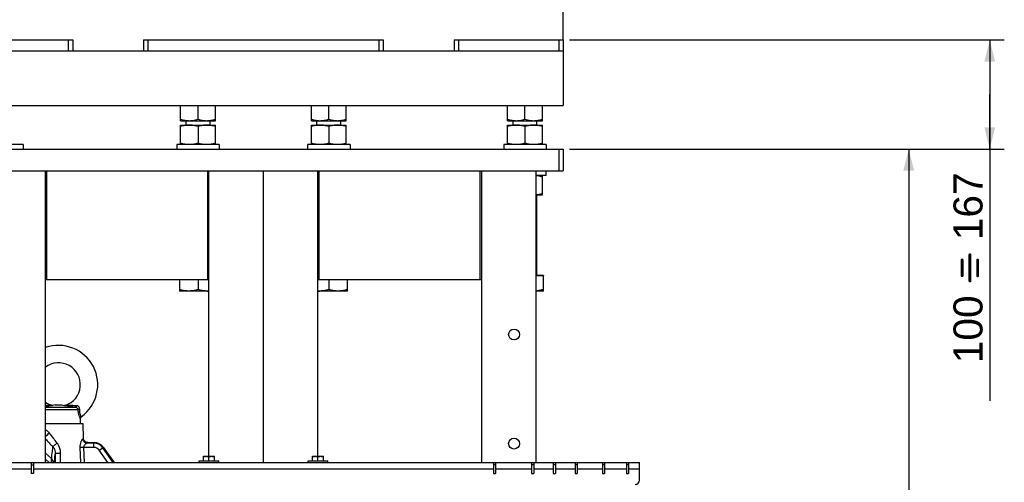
# Model space of a CAD drawing. Extents: x 0 to 594, y 0 to 420.
# Tile 37 of 93: x 294 to 430, y 246 to 310. Entities that reach past the tile are written whole.
import ezdxf

# ---------------------------------------------------------------- set-up
doc = ezdxf.new("R2010")
doc.units = 0
doc.header["$LTSCALE"] = 32.67
doc.layers.get('0').update_dxf_attribs({"linetype": 'CONTINUOUS'})
doc.layers.add('3_ALL_AXES', color=7, linetype='CONTINUOUS')
doc.styles.get("Standard").update_dxf_attribs({"font": 'arial.ttf'})
doc.dimstyles.new('DIMSTYLE_1', dxfattribs={"dimtxt": 4, "dimasz": 3, "dimexe": 2, "dimexo": 1.5, "dimgap": 1, "dimtad": 1, "dimdec": 1, "dimlfac": 6.666667, "dimtxsty": 'STANDARD', "dimblk": '_ARROW_FILLED', "dimblk1": '_ARROW_FILLED', "dimblk2": '_ARROW_FILLED', "dimcen": 0.09, "dimazin": 2, "dimtp": 0.8, "dimtm": 0.8, "dimtfac": 1, "dimtdec": 1, "dimtofl": 0, "dimtmove": 0, "dimatfit": 3, "dimtolj": 1})
doc.dimstyles.new('DIMSTYLE_3', dxfattribs={"dimtxt": 4, "dimasz": 3, "dimexe": 2, "dimexo": 1.5, "dimgap": 1, "dimtad": 1, "dimdec": 1, "dimlfac": 6.666667, "dimtxsty": 'STANDARD', "dimblk": '_ARROW_FILLED', "dimblk1": '_ARROW_FILLED', "dimblk2": '_ARROW_FILLED', "dimcen": 0.09, "dimazin": 2, "dimtp": 1.2, "dimtm": 1.2, "dimtfac": 1, "dimtdec": 1, "dimtofl": 0, "dimtmove": 0, "dimatfit": 3, "dimtolj": 1})
doc.dimstyles.new('DIMSTYLE_4', dxfattribs={"dimtxt": 4, "dimasz": 3, "dimexe": 2, "dimexo": 1.5, "dimgap": 1, "dimtad": 1, "dimdec": 1, "dimlfac": 6.666667, "dimtxsty": 'STANDARD', "dimblk": '_ARROW_FILLED', "dimblk1": '_ARROW_FILLED', "dimblk2": '_ARROW_FILLED', "dimcen": 0.09, "dimazin": 2, "dimtp": 0.3, "dimtm": 0.3, "dimtfac": 1, "dimtdec": 1, "dimtofl": 0, "dimtmove": 0, "dimatfit": 3, "dimtolj": 1})

# ---------------------------------------------------------------- blocks, each defined once
blk = doc.blocks.new('_ARROW_FILLED')
at = {"color": 0, "linetype": 'BYBLOCK'}
blk.add_solid([(0, 0), (-1, 0.25), (-1, -0.25)], dxfattribs=at)
blk = doc.blocks.new('*D3')
at = {"color": 2, "linetype": 'CONTINUOUS'}
for p, q in [((370.05, 292.29), (418.72, 292.29)), ((416.72, 292.29), (416.72, 213.39)), ((416.72, 134.49), (416.72, 213.39)), ((397.35, 134.49), (418.72, 134.49))]:
    blk.add_line(p, q, dxfattribs=at)
at = {"color": 2, "linetype": 'CONTINUOUS', "xscale": 3, "yscale": 3, "zscale": 3}
for p, rotation in [((416.72, 292.29), 90), ((416.72, 134.49), 270)]:
    blk.add_blockref('_ARROW_FILLED', p, dxfattribs=dict(at, rotation=rotation))
at = {"color": 2, "linetype": 'CONTINUOUS', "insert": (411.72, 213.39), "char_height": 4, "width": 12.4312, "attachment_point": 2, "rotation": 90}
blk.add_mtext('1052', dxfattribs=at)
blk = doc.blocks.new('*D4')
at = {"color": 2, "linetype": 'CONTINUOUS'}
for p, q in [((370.05, 307.29), (429.87, 307.29)), ((427.87, 307.29), (427.87, 299.79)), ((427.87, 292.29), (427.87, 299.79)), ((427.87, 299.79), (427.87, 257.67)), ((370.05, 292.29), (429.87, 292.29))]:
    blk.add_line(p, q, dxfattribs=at)
at = {"color": 2, "linetype": 'CONTINUOUS', "xscale": 3, "yscale": 3, "zscale": 3}
for p, rotation in [((427.87, 307.29), 90), ((427.87, 292.29), 270)]:
    blk.add_blockref('_ARROW_FILLED', p, dxfattribs=dict(at, rotation=rotation))
at = {"color": 2, "linetype": 'CONTINUOUS', "insert": (422.87, 289.07), "char_height": 4, "width": 31.4064, "attachment_point": 3, "rotation": 90}
blk.add_mtext('100 \\fgdt;{\\W1.0;{\\fgdt;i}}\\fArial; 167', dxfattribs=at)
blk = doc.blocks.new('*D5')
at = {"color": 2, "linetype": 'CONTINUOUS'}
for p, q in [((286.65, 307.29), (286.65, 325.67)), ((369.15, 307.29), (369.15, 325.67)), ((286.65, 323.67), (327.9, 323.67)), ((369.15, 323.67), (327.9, 323.67))]:
    blk.add_line(p, q, dxfattribs=at)
at = {"color": 2, "linetype": 'CONTINUOUS', "xscale": 3, "yscale": 3, "zscale": 3, "rotation": 180}
blk.add_blockref('_ARROW_FILLED', (286.65, 323.67), dxfattribs=at)
at = {"color": 2, "linetype": 'CONTINUOUS', "xscale": 3, "yscale": 3, "zscale": 3}
blk.add_blockref('_ARROW_FILLED', (369.15, 323.67), dxfattribs=at)
at = {"color": 2, "linetype": 'CONTINUOUS', "insert": (327.9, 328.67), "char_height": 4, "width": 9.3234, "attachment_point": 2}
blk.add_mtext('550', dxfattribs=at)

msp = doc.modelspace()

# ---------------------------------------------------------------- linework, layer by layer
at = {"color": 7, "linetype": 'CONTINUOUS'}
for p, q in [((286.654, 307.288), (301.654, 307.288)), ((301.054, 307.288), (301.054, 305.788)), ((301.654, 307.288), (301.654, 305.788)), ((311.404, 307.288), (311.404, 305.788)), ((311.404, 307.288), (344.404, 307.288)), ((312.004, 307.288), (312.004, 305.788)), ((343.804, 307.288), (343.804, 305.788)), ((344.404, 307.288), (344.404, 305.788)), ((354.154, 307.288), (354.154, 305.788)), ((354.154, 307.288), (369.154, 307.288)), ((354.754, 307.288), (354.754, 305.788)), ((368.554, 307.288), (368.554, 305.788)), ((369.154, 307.288), (369.154, 298.288)), ((286.654, 305.788), (369.154, 305.788)), ((286.654, 298.288), (369.154, 298.288)), ((317.254, 295.588), (317.254, 296.188)), ((320.554, 295.588), (320.554, 296.188)), ((335.254, 295.588), (335.254, 296.188)), ((338.554, 295.588), (338.554, 296.188)), ((362.254, 295.588), (362.254, 296.188)), ((365.554, 295.588), (365.554, 296.188)), ((294.829, 292.888), (288.979, 292.888)), ((294.829, 292.888), (294.829, 292.288)), ((315.979, 292.888), (315.979, 292.288)), ((321.829, 292.888), (315.979, 292.888)), ((321.829, 292.888), (321.829, 292.288)), ((333.979, 292.888), (333.979, 292.288)), ((339.829, 292.888), (333.979, 292.888)), ((339.829, 292.888), (339.829, 292.288)), ((360.979, 292.888), (360.979, 292.288)), ((366.829, 292.888), (360.979, 292.888)), ((366.829, 292.888), (366.829, 292.288)), ((286.654, 292.288), (369.154, 292.288)), ((368.554, 292.288), (368.554, 289.288)), ((369.154, 292.288), (369.154, 289.288)), ((286.654, 289.288), (369.154, 289.288)), ((297.904, 249.163), (297.904, 289.288)), ((298.054, 289.288), (298.054, 274.288)), ((320.254, 274.288), (320.254, 289.288)), ((320.404, 250.033), (320.404, 289.288)), ((327.904, 249.163), (327.904, 289.288)), ((335.404, 250.033), (335.404, 289.288)), ((335.554, 289.288), (335.554, 274.288)), ((357.754, 274.288), (357.754, 289.288)), ((357.904, 289.288), (357.904, 249.163)), ((365.404, 289.288), (365.404, 249.163)), ((365.404, 288.688), (366.829, 288.688)), ((366.829, 288.688), (366.829, 289.288)), ((365.554, 274.888), (365.554, 285.988)), ((320.404, 274.288), (297.904, 274.288)), ((357.904, 274.288), (335.404, 274.288)), ((366.454, 274.888), (365.404, 274.888)), ((366.454, 274.858), (365.404, 274.858)), ((366.454, 274.888), (366.454, 274.858)), ((303.748, 251.938), (304.623, 251.938)), ((305.847, 251.3), (307.344, 249.163)), ((319.054, 249.163), (319.054, 249.403)), ((319.054, 249.403), (321.754, 249.403)), ((319.654, 249.403), (319.654, 249.433)), ((319.654, 249.433), (321.154, 249.433)), ((321.154, 249.403), (321.154, 249.433)), ((321.754, 249.163), (321.754, 249.403)), ((334.054, 249.163), (334.054, 249.403)), ((334.054, 249.403), (336.754, 249.403)), ((334.654, 249.403), (334.654, 249.433)), ((334.654, 249.433), (336.154, 249.433)), ((336.154, 249.403), (336.154, 249.433)), ((336.754, 249.163), (336.754, 249.403)), ((295.954, 248.863), (296.254, 248.863)), ((359.854, 248.863), (359.554, 248.863)), ((365.104, 248.863), (364.804, 248.863)), ((368.104, 248.863), (367.804, 248.863)), ((371.104, 248.863), (370.804, 248.863)), ((374.854, 248.863), (374.554, 248.863)), ((378.154, 248.863), (377.854, 248.863))]:
    msp.add_line(p, q, dxfattribs=at)
at = {"color": 9, "linetype": 'CONTINUOUS'}
for p, q in [((297.904, 256.774), (302.066, 256.774)), ((297.904, 256.477), (302.392, 256.477)), ((303.212, 251.256), (302.697, 251.236)), ((302.778, 249.163), (302.697, 251.236)), ((304.58, 251.256), (303.212, 251.256)), ((303.297, 249.163), (303.212, 251.256)), ((304.58, 251.854), (303.624, 251.854)), ((304.623, 251.938), (304.58, 251.854)), ((304.58, 251.256), (304.58, 251.854)), ((305.314, 250.874), (305.804, 251.217)), ((306.513, 249.163), (305.314, 250.874)), ((305.847, 251.3), (305.804, 251.217)), ((307.243, 249.163), (305.804, 251.217)), ((298.719, 249.715), (297.904, 250.463)), ((298.405, 249.163), (297.904, 249.664)), ((299.257, 250.49), (299.255, 249.163)), ((299.953, 250.464), (299.952, 249.163)), ((295.954, 248.263), (291.004, 248.263)), ((359.554, 248.263), (296.254, 248.263)), ((297.992, 249.163), (297.904, 249.25)), ((364.804, 248.263), (359.854, 248.263)), ((367.804, 248.263), (365.104, 248.263)), ((370.804, 248.263), (368.104, 248.263)), ((374.554, 248.263), (371.104, 248.263)), ((377.854, 248.263), (374.854, 248.263)), ((379.654, 248.263), (378.154, 248.263))]:
    msp.add_line(p, q, dxfattribs=at)
at = {"color": 3, "linetype": 'CONTINUOUS'}
for p, q in [((276.154, 249.163), (379.654, 249.163)), ((295.954, 249.163), (295.954, 247.663)), ((296.254, 249.163), (296.254, 247.663)), ((359.554, 249.163), (359.554, 247.663)), ((359.854, 249.163), (359.854, 247.663)), ((364.804, 249.163), (364.804, 247.663)), ((365.104, 249.163), (365.104, 247.663)), ((367.804, 249.163), (367.804, 247.663)), ((368.104, 249.163), (368.104, 247.663)), ((370.804, 249.163), (370.804, 247.663)), ((371.104, 249.163), (371.104, 247.663)), ((374.554, 249.163), (374.554, 247.663)), ((374.854, 249.163), (374.854, 247.663)), ((377.854, 249.163), (377.854, 247.663)), ((378.154, 249.163), (378.154, 247.663)), ((379.654, 246.763), (379.654, 249.163)), ((296.254, 247.663), (295.954, 247.663)), ((359.554, 247.663), (359.854, 247.663)), ((364.804, 247.663), (365.104, 247.663)), ((367.804, 247.663), (368.104, 247.663)), ((370.804, 247.663), (371.104, 247.663)), ((374.554, 247.663), (374.854, 247.663)), ((377.854, 247.663), (378.154, 247.663))]:
    msp.add_line(p, q, dxfattribs=at)
at = {"color": 7, "linetype": 'CONTINUOUS'}
for centre, radius, start, end in [((299.704, 259.888), 5.4, 305.37654, 109.47607), ((299.704, 259.888), 3, 289.18138, 126.89541), ((299.704, 259.888), 3, 233.12533, 250.81862), ((298.817, 257.337), 0.3, 250.81871, 278.00013), ((300.591, 257.337), 0.3, 261.99986, 289.18128), ((303.004, 255.24), 0.3, 125.37647, 180.00022), ((304.624, 250.444), 1.494, 34.98568, 90.01432)]:
    msp.add_arc(centre, radius, start, end, dxfattribs=at)
at = {"color": 9, "linetype": 'CONTINUOUS'}
for centre, radius, start, end in [((350.422, 301.243), 71.699, 222.90605, 224.0759), ((348.265, 290.616), 62.297, 216.87127, 218.4662), ((297.984, 250.493), 1.276, 31.32349, 43.31751), ((304.578, 250.355), 1.499, 35.0877, 89.9123), ((304.58, 250.36), 0.896, 34.98568, 90.01432)]:
    msp.add_arc(centre, radius, start, end, dxfattribs=at)
at = {"color": 3, "linetype": 'CONTINUOUS'}
msp.add_arc((379.054, 246.763), 0.6, 270, 360, dxfattribs=at)
at = {"color": 9, "linetype": 'CONTINUOUS'}
for points, knots in [([(298.719, 257.054), (298.711, 257.054), (298.683, 257.049), (298.623, 257.043), (298.535, 257.035), (298.384, 257.025), (298.172, 257.015), (297.996, 257.009), (297.904, 257.007)], [0, 0, 0, 0, 0.0279917, 0.1056418, 0.2186777, 0.3540455, 0.6625415, 1, 1, 1, 1]), ([(298.859, 257.04), (298.85, 257.039), (298.819, 257.029), (298.753, 257.014), (298.654, 256.991), (298.479, 256.956), (298.227, 256.91), (298.016, 256.875), (297.904, 256.857)], [0, 0, 0, 0, 0.0266999, 0.1005794, 0.209128, 0.3414262, 0.651219, 1, 1, 1, 1]), ([(302.066, 256.774), (301.896, 256.798), (301.572, 256.845), (301.182, 256.91), (300.903, 256.961), (300.737, 256.995), (300.622, 257.02), (300.566, 257.037), (300.55, 257.04)], [0, 0, 0, 0, 0.3341395, 0.6371625, 0.7709613, 0.8855309, 0.9683753, 1, 1, 1, 1]), ([(302.167, 256.995), (302.011, 256.997), (301.708, 257.002), (301.339, 257.011), (301.066, 257.023), (300.914, 257.032), (300.809, 257.041), (300.746, 257.047), (300.708, 257.053), (300.69, 257.054)], [0, 0, 0, 0, 0.3171982, 0.6137402, 0.7499037, 0.8712968, 0.9225249, 0.9635904, 1, 1, 1, 1]), ([(302.167, 256.995), (302.156, 256.941), (302.137, 256.87), (302.1, 256.797), (302.077, 256.775), (302.066, 256.774)], [0, 0, 0, 0, 0.6537304, 0.8703609, 1, 1, 1, 1]), ([(302.392, 256.477), (302.38, 256.552), (302.292, 256.694), (302.144, 256.764), (302.066, 256.774)], [0, 0, 0, 0, 0.492337, 1, 1, 1, 1]), ([(302.619, 256.524), (302.62, 256.585), (302.599, 256.708), (302.501, 256.866), (302.347, 256.971), (302.226, 256.994), (302.167, 256.995)], [0, 0, 0, 0, 0.2508947, 0.5034212, 0.7533954, 1, 1, 1, 1]), ([(302.619, 256.524), (302.574, 256.519), (302.498, 256.508), (302.421, 256.49), (302.392, 256.477)], [0, 0, 0, 0, 0.5837937, 1, 1, 1, 1]), ([(302.704, 255.24), (302.701, 255.248), (302.686, 255.278), (302.658, 255.346), (302.612, 255.457), (302.534, 255.676), (302.444, 256.019), (302.404, 256.316), (302.392, 256.477)], [0, 0, 0, 0, 0.019905, 0.0786346, 0.1733293, 0.2995536, 0.623108, 1, 1, 1, 1]), ([(302.831, 255.485), (302.83, 255.485), (302.83, 255.487), (302.828, 255.49), (302.826, 255.496), (302.82, 255.507), (302.811, 255.528), (302.797, 255.56), (302.78, 255.6), (302.761, 255.65), (302.74, 255.707), (302.709, 255.801), (302.673, 255.935), (302.64, 256.116), (302.621, 256.315), (302.618, 256.454), (302.619, 256.524)], [0, 0, 0, 0, 0.0011695, 0.0046702, 0.0104962, 0.0186408, 0.0418236, 0.0740574, 0.115114, 0.1647019, 0.2224333, 0.2878506, 0.4392651, 0.6130624, 0.8021859, 1, 1, 1, 1]), ([(297.904, 253.741), (297.953, 253.708), (298.148, 253.562), (298.317, 253.384), (298.428, 253.236)], [0, 0, 0, 0, 0.2412362, 1, 1, 1, 1]), ([(297.904, 252.815), (297.997, 252.867), (298.181, 252.998), (298.347, 253.15), (298.428, 253.236)], [0, 0, 0, 0, 0.4751427, 1, 1, 1, 1]), ([(302.697, 251.236), (302.692, 251.375), (302.705, 251.643), (302.777, 251.957), (302.857, 252.169), (302.918, 252.292), (302.976, 252.379), (303.021, 252.422), (303.043, 252.431)], [0, 0, 0, 0, 0.327641, 0.6247784, 0.7524619, 0.8604129, 0.943951, 1, 1, 1, 1]), ([(303.043, 252.431), (303.059, 252.437), (303.087, 252.45), (303.126, 252.474), (303.149, 252.502), (303.148, 252.519)], [0, 0, 0, 0, 0.3604851, 0.6396991, 1, 1, 1, 1]), ([(303.624, 251.854), (303.551, 251.856), (303.402, 251.889), (303.214, 252.017), (303.084, 252.206), (303.047, 252.356), (303.043, 252.431)], [0, 0, 0, 0, 0.2462173, 0.4955941, 0.747513, 1, 1, 1, 1]), ([(298.912, 251.368), (298.892, 251.273), (298.856, 251.055), (298.786, 250.504), (298.745, 250.047), (298.719, 249.715)], [0, 0, 0, 0, 0.1742029, 0.3993698, 1, 1, 1, 1]), ([(298.912, 251.368), (298.922, 251.372), (298.947, 251.387), (298.992, 251.419), (299.051, 251.466), (299.154, 251.553), (299.302, 251.687), (299.423, 251.802), (299.487, 251.864)], [0, 0, 0, 0, 0.0427164, 0.1152448, 0.2157052, 0.3409726, 0.649115, 1, 1, 1, 1]), ([(299.073, 251.156), (299.134, 251.057), (299.227, 250.84), (299.257, 250.606), (299.257, 250.49)], [0, 0, 0, 0, 0.500733, 1, 1, 1, 1]), ([(299.704, 251.526), (299.788, 251.363), (299.913, 251.014), (299.953, 250.647), (299.953, 250.464)], [0, 0, 0, 0, 0.4999293, 1, 1, 1, 1]), ([(303.212, 251.256), (303.205, 251.336), (303.232, 251.493), (303.35, 251.674), (303.482, 251.794), (303.579, 251.846), (303.624, 251.854)], [0, 0, 0, 0, 0.3105648, 0.5882694, 0.8224395, 1, 1, 1, 1]), ([(303.624, 251.854), (303.655, 251.865), (303.701, 251.881), (303.745, 251.92), (303.747, 251.938)], [0, 0, 0, 0, 0.6490587, 1, 1, 1, 1]), ([(298.719, 249.715), (298.709, 249.608), (298.692, 249.423), (298.668, 249.239), (298.655, 249.162)], [0, 0, 0, 0, 0.577428, 1, 1, 1, 1]), ([(299.048, 249.163), (299.023, 249.267), (298.939, 249.471), (298.799, 249.64), (298.719, 249.715)], [0, 0, 0, 0, 0.4942828, 1, 1, 1, 1]), ([(299.257, 250.49), (299.221, 250.31), (299.161, 249.868), (299.117, 249.424), (299.094, 249.163)], [0, 0, 0, 0, 0.4118825, 1, 1, 1, 1]), ([(299.257, 250.49), (299.258, 250.489), (299.264, 250.487), (299.276, 250.485), (299.294, 250.483), (299.329, 250.479), (299.388, 250.476), (299.472, 250.472), (299.575, 250.469), (299.737, 250.465), (299.865, 250.464), (299.953, 250.464)], [0, 0, 0, 0, 0.0086458, 0.0258517, 0.0517246, 0.0861134, 0.1792984, 0.3023865, 0.4512943, 0.6210624, 1, 1, 1, 1])]:
    msp.add_open_spline(points, degree=3, knots=knots, dxfattribs=at)
at = {"color": 7, "linetype": 'CONTINUOUS'}
msp.add_open_spline([(303.747, 251.938), (303.671, 251.938), (303.517, 251.968), (303.32, 252.096), (303.186, 252.289), (303.151, 252.442), (303.148, 252.519)], degree=3, knots=[0, 0, 0, 0, 0.2499835, 0.4999747, 0.7499811, 1, 1, 1, 1], dxfattribs=at)
at = {"color": 9, "linetype": 'CONTINUOUS'}
msp.add_open_spline([(299.487, 251.864), (299.571, 251.759), (299.643, 251.645), (299.704, 251.526)], degree=3, dxfattribs=at)
at = {"layer": '3_ALL_AXES', "color": 7, "linetype": 'CONTINUOUS'}
for p, q in [((316.504, 296.188), (316.504, 298.288)), ((318.904, 296.402), (318.904, 298.288)), ((321.304, 296.188), (321.304, 298.288)), ((334.504, 296.188), (334.504, 298.288)), ((336.904, 296.402), (336.904, 298.288)), ((339.304, 296.188), (339.304, 298.288)), ((361.504, 296.188), (361.504, 298.288)), ((363.904, 296.402), (363.904, 298.288)), ((366.304, 296.188), (366.304, 298.288)), ((316.504, 296.188), (321.304, 296.188)), ((316.504, 292.888), (316.504, 295.588)), ((316.504, 295.588), (321.304, 295.588)), ((321.304, 292.888), (321.304, 295.588)), ((334.504, 296.188), (339.304, 296.188)), ((334.504, 292.888), (334.504, 295.588)), ((334.504, 295.588), (339.304, 295.588)), ((339.304, 292.888), (339.304, 295.588)), ((361.504, 296.188), (366.304, 296.188)), ((361.504, 292.888), (361.504, 295.588)), ((361.504, 295.588), (366.304, 295.588)), ((366.304, 292.888), (366.304, 295.588)), ((318.904, 295.373), (318.904, 293.102)), ((336.904, 295.373), (336.904, 293.102)), ((363.904, 295.373), (363.904, 293.102)), ((366.304, 285.988), (366.304, 288.688)), ((365.404, 285.988), (366.304, 285.988)), ((316.354, 274.288), (316.354, 272.758)), ((318.904, 274.288), (318.904, 272.985)), ((336.904, 274.288), (336.904, 272.985)), ((339.454, 272.758), (339.454, 274.288)), ((366.454, 272.758), (366.454, 274.858)), ((320.404, 272.758), (316.354, 272.758)), ((339.454, 272.758), (335.404, 272.758)), ((366.454, 272.758), (365.404, 272.758)), ((299.254, 257.096), (298.859, 257.04)), ((299.254, 257.096), (300.154, 257.096)), ((300.154, 257.096), (300.55, 257.04)), ((302.704, 255.24), (302.704, 254.488)), ((303.079, 254.488), (297.904, 254.488)), ((303.148, 252.519), (303.079, 254.488)), ((319.654, 249.433), (319.654, 250.033)), ((319.654, 250.033), (321.154, 250.033)), ((320.404, 249.433), (320.404, 249.966)), ((321.154, 249.433), (321.154, 250.033)), ((334.654, 249.433), (334.654, 250.033)), ((334.654, 250.033), (336.154, 250.033)), ((335.404, 249.433), (335.404, 249.966)), ((336.154, 249.433), (336.154, 250.033))]:
    msp.add_line(p, q, dxfattribs=at)
for centre in [(362.404, 266.788), (362.404, 251.788)]:
    msp.add_circle(centre, 0.75, dxfattribs=at)
for centre, radius, start, end in [((320.179, 276.099), 3.341, 270.01096, 273.87283), ((335.63, 276.099), 3.341, 266.12717, 269.98904), ((299.704, 259.888), 5.4, 305.37654, 109.48052), ((299.704, 259.888), 3, 289.18138, 126.89333), ((299.704, 259.888), 3, 233.11214, 250.81862)]:
    msp.add_arc(centre, radius, start, end, dxfattribs=at)
for points, knots in [([(316.504, 296.402), (316.698, 296.337), (317.093, 296.229), (317.501, 296.188), (317.704, 296.188)], [0, 0, 0, 0, 0.5018729, 1, 1, 1, 1]), ([(317.704, 295.588), (317.501, 295.588), (317.093, 295.546), (316.698, 295.438), (316.504, 295.373)], [0, 0, 0, 0, 0.4981271, 1, 1, 1, 1]), ([(317.704, 296.188), (317.907, 296.188), (318.316, 296.229), (318.71, 296.337), (318.904, 296.402)], [0, 0, 0, 0, 0.4981271, 1, 1, 1, 1]), ([(318.904, 295.373), (318.71, 295.438), (318.316, 295.546), (317.907, 295.588), (317.704, 295.588)], [0, 0, 0, 0, 0.5018729, 1, 1, 1, 1]), ([(318.904, 296.402), (319.098, 296.337), (319.493, 296.229), (319.901, 296.188), (320.104, 296.188)], [0, 0, 0, 0, 0.5018729, 1, 1, 1, 1]), ([(320.104, 295.588), (319.901, 295.588), (319.493, 295.546), (319.098, 295.438), (318.904, 295.373)], [0, 0, 0, 0, 0.4981271, 1, 1, 1, 1]), ([(320.104, 296.188), (320.307, 296.188), (320.716, 296.229), (321.11, 296.337), (321.304, 296.402)], [0, 0, 0, 0, 0.4981271, 1, 1, 1, 1]), ([(321.304, 295.373), (321.11, 295.438), (320.716, 295.546), (320.307, 295.588), (320.104, 295.588)], [0, 0, 0, 0, 0.5018729, 1, 1, 1, 1]), ([(334.504, 296.402), (334.698, 296.337), (335.093, 296.229), (335.501, 296.188), (335.704, 296.188)], [0, 0, 0, 0, 0.5018729, 1, 1, 1, 1]), ([(335.704, 295.588), (335.501, 295.588), (335.093, 295.546), (334.698, 295.438), (334.504, 295.373)], [0, 0, 0, 0, 0.4981271, 1, 1, 1, 1]), ([(335.704, 296.188), (335.907, 296.188), (336.316, 296.229), (336.71, 296.337), (336.904, 296.402)], [0, 0, 0, 0, 0.4981271, 1, 1, 1, 1]), ([(336.904, 295.373), (336.71, 295.438), (336.316, 295.546), (335.907, 295.588), (335.704, 295.588)], [0, 0, 0, 0, 0.5018729, 1, 1, 1, 1]), ([(336.904, 296.402), (337.098, 296.337), (337.493, 296.229), (337.901, 296.188), (338.104, 296.188)], [0, 0, 0, 0, 0.5018729, 1, 1, 1, 1]), ([(338.104, 295.588), (337.901, 295.588), (337.493, 295.546), (337.098, 295.438), (336.904, 295.373)], [0, 0, 0, 0, 0.4981271, 1, 1, 1, 1]), ([(338.104, 296.188), (338.307, 296.188), (338.716, 296.229), (339.11, 296.337), (339.304, 296.402)], [0, 0, 0, 0, 0.4981271, 1, 1, 1, 1]), ([(339.304, 295.373), (339.11, 295.438), (338.716, 295.546), (338.307, 295.588), (338.104, 295.588)], [0, 0, 0, 0, 0.5018729, 1, 1, 1, 1]), ([(361.504, 296.402), (361.698, 296.337), (362.093, 296.229), (362.501, 296.188), (362.704, 296.188)], [0, 0, 0, 0, 0.5018729, 1, 1, 1, 1]), ([(362.704, 295.588), (362.501, 295.588), (362.093, 295.546), (361.698, 295.438), (361.504, 295.373)], [0, 0, 0, 0, 0.4981271, 1, 1, 1, 1]), ([(362.704, 296.188), (362.907, 296.188), (363.316, 296.229), (363.71, 296.337), (363.904, 296.402)], [0, 0, 0, 0, 0.4981271, 1, 1, 1, 1]), ([(363.904, 295.373), (363.71, 295.438), (363.316, 295.546), (362.907, 295.588), (362.704, 295.588)], [0, 0, 0, 0, 0.5018729, 1, 1, 1, 1]), ([(363.904, 296.402), (364.098, 296.337), (364.493, 296.229), (364.901, 296.188), (365.104, 296.188)], [0, 0, 0, 0, 0.5018729, 1, 1, 1, 1]), ([(365.104, 295.588), (364.901, 295.588), (364.493, 295.546), (364.098, 295.438), (363.904, 295.373)], [0, 0, 0, 0, 0.4981271, 1, 1, 1, 1]), ([(365.104, 296.188), (365.307, 296.188), (365.716, 296.229), (366.11, 296.337), (366.304, 296.402)], [0, 0, 0, 0, 0.4981271, 1, 1, 1, 1]), ([(366.304, 295.373), (366.11, 295.438), (365.716, 295.546), (365.307, 295.588), (365.104, 295.588)], [0, 0, 0, 0, 0.5018729, 1, 1, 1, 1]), ([(317.704, 292.888), (317.501, 292.888), (317.093, 292.929), (316.698, 293.037), (316.504, 293.102)], [0, 0, 0, 0, 0.4981271, 1, 1, 1, 1]), ([(318.904, 293.102), (318.71, 293.037), (318.316, 292.929), (317.907, 292.888), (317.704, 292.888)], [0, 0, 0, 0, 0.5018729, 1, 1, 1, 1]), ([(320.104, 292.888), (319.901, 292.888), (319.493, 292.929), (319.098, 293.037), (318.904, 293.102)], [0, 0, 0, 0, 0.4981271, 1, 1, 1, 1]), ([(321.304, 293.102), (321.11, 293.037), (320.716, 292.929), (320.307, 292.888), (320.104, 292.888)], [0, 0, 0, 0, 0.5018729, 1, 1, 1, 1]), ([(335.704, 292.888), (335.501, 292.888), (335.093, 292.929), (334.698, 293.037), (334.504, 293.102)], [0, 0, 0, 0, 0.4981271, 1, 1, 1, 1]), ([(336.904, 293.102), (336.71, 293.037), (336.316, 292.929), (335.907, 292.888), (335.704, 292.888)], [0, 0, 0, 0, 0.5018729, 1, 1, 1, 1]), ([(338.104, 292.888), (337.901, 292.888), (337.493, 292.929), (337.098, 293.037), (336.904, 293.102)], [0, 0, 0, 0, 0.4981271, 1, 1, 1, 1]), ([(339.304, 293.102), (339.11, 293.037), (338.716, 292.929), (338.307, 292.888), (338.104, 292.888)], [0, 0, 0, 0, 0.5018729, 1, 1, 1, 1]), ([(362.704, 292.888), (362.501, 292.888), (362.093, 292.929), (361.698, 293.037), (361.504, 293.102)], [0, 0, 0, 0, 0.4981271, 1, 1, 1, 1]), ([(363.904, 293.102), (363.71, 293.037), (363.316, 292.929), (362.907, 292.888), (362.704, 292.888)], [0, 0, 0, 0, 0.5018729, 1, 1, 1, 1]), ([(365.104, 292.888), (364.901, 292.888), (364.493, 292.929), (364.098, 293.037), (363.904, 293.102)], [0, 0, 0, 0, 0.4981271, 1, 1, 1, 1]), ([(366.304, 293.102), (366.11, 293.037), (365.716, 292.929), (365.307, 292.888), (365.104, 292.888)], [0, 0, 0, 0, 0.5018729, 1, 1, 1, 1]), ([(365.404, 288.673), (365.481, 288.666), (365.786, 288.626), (366.085, 288.546), (366.304, 288.473)], [0, 0, 0, 0, 0.2490989, 1, 1, 1, 1]), ([(365.404, 286.002), (365.481, 286.009), (365.786, 286.049), (366.085, 286.129), (366.304, 286.202)], [0, 0, 0, 0, 0.2490989, 1, 1, 1, 1]), ([(317.629, 272.758), (317.306, 272.758), (316.871, 272.825), (316.458, 272.951), (316.354, 272.985)], [0, 0, 0, 0, 0.7481079, 1, 1, 1, 1]), ([(318.904, 272.985), (318.801, 272.951), (318.387, 272.825), (317.953, 272.758), (317.629, 272.758)], [0, 0, 0, 0, 0.2518921, 1, 1, 1, 1]), ([(320.179, 272.758), (319.856, 272.758), (319.421, 272.825), (319.008, 272.951), (318.904, 272.985)], [0, 0, 0, 0, 0.7481079, 1, 1, 1, 1]), ([(336.904, 272.985), (336.801, 272.951), (336.387, 272.825), (335.953, 272.758), (335.629, 272.758)], [0, 0, 0, 0, 0.2518921, 1, 1, 1, 1]), ([(338.179, 272.758), (337.856, 272.758), (337.421, 272.825), (337.008, 272.951), (336.904, 272.985)], [0, 0, 0, 0, 0.7481079, 1, 1, 1, 1]), ([(339.454, 272.985), (339.351, 272.951), (338.937, 272.825), (338.503, 272.758), (338.179, 272.758)], [0, 0, 0, 0, 0.2518921, 1, 1, 1, 1]), ([(366.454, 272.985), (366.369, 272.957), (366.027, 272.851), (365.672, 272.783), (365.404, 272.765)], [0, 0, 0, 0, 0.2515354, 1, 1, 1, 1]), ([(319.654, 249.966), (319.715, 249.986), (319.838, 250.02), (319.966, 250.033), (320.029, 250.033)], [0, 0, 0, 0, 0.5018644, 1, 1, 1, 1]), ([(320.029, 250.033), (320.093, 250.033), (320.22, 250.02), (320.344, 249.986), (320.404, 249.966)], [0, 0, 0, 0, 0.498127, 1, 1, 1, 1]), ([(320.404, 249.966), (320.465, 249.986), (320.588, 250.02), (320.716, 250.033), (320.779, 250.033)], [0, 0, 0, 0, 0.5018644, 1, 1, 1, 1]), ([(320.779, 250.033), (320.843, 250.033), (320.97, 250.02), (321.094, 249.986), (321.154, 249.966)], [0, 0, 0, 0, 0.498127, 1, 1, 1, 1]), ([(334.654, 249.966), (334.715, 249.986), (334.838, 250.02), (334.966, 250.033), (335.029, 250.033)], [0, 0, 0, 0, 0.5018644, 1, 1, 1, 1]), ([(335.029, 250.033), (335.093, 250.033), (335.22, 250.02), (335.344, 249.986), (335.404, 249.966)], [0, 0, 0, 0, 0.498127, 1, 1, 1, 1]), ([(335.404, 249.966), (335.465, 249.986), (335.588, 250.02), (335.716, 250.033), (335.779, 250.033)], [0, 0, 0, 0, 0.5018644, 1, 1, 1, 1]), ([(335.779, 250.033), (335.843, 250.033), (335.97, 250.02), (336.094, 249.986), (336.154, 249.966)], [0, 0, 0, 0, 0.498127, 1, 1, 1, 1])]:
    msp.add_open_spline(points, degree=3, knots=knots, dxfattribs=at)

# ---------------------------------------------------------------- dimensions: what is measured, and where the dimension line sits
at = {"color": 2, "linetype": 'CONTINUOUS'}
dim = msp.add_linear_dim(base=(369.154, 323.673), p1=(286.654, 305.788), p2=(369.154, 305.788), dimstyle='DIMSTYLE_1', dxfattribs=at)
dim.commit()
dim.dimension.update_dxf_attribs({"geometry": '*D5', "text_midpoint": (327.89, 323.673), "dimtype": 160})
dim = msp.add_linear_dim(base=(427.87, 307.288), p1=(368.554, 292.288), p2=(368.554, 307.288), angle=90, text='<> {\\fgdt;i} 167', dimstyle='DIMSTYLE_4', dxfattribs=at)
dim.commit()
dim.dimension.update_dxf_attribs({"geometry": '*D4', "text_midpoint": (427.87, 273.371), "dimtype": 160})
dim = msp.add_linear_dim(base=(416.725, 292.288), p1=(395.854, 134.488), p2=(368.554, 292.288), angle=90, dimstyle='DIMSTYLE_3', dxfattribs=at)
dim.commit()
dim.dimension.update_dxf_attribs({"geometry": '*D3', "text_midpoint": (416.725, 213.534), "dimtype": 160})

doc.saveas('drawing.dxf')
